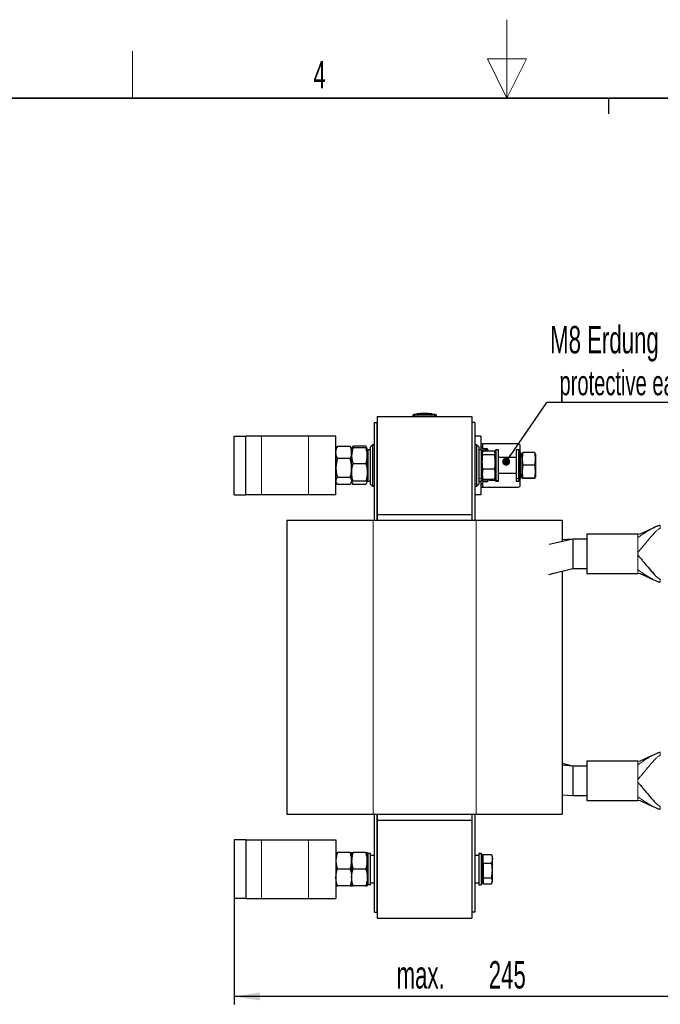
# Paper-space layout 'Blatt2' of a CAD drawing. Header units: millimetres. Extents: x 5 to 418, y 2 to 292.
# Tile 41 of 43: x 155 to 237, y 167 to 292. Entities that reach past the tile are written whole.
import ezdxf

# ---------------------------------------------------------------- set-up
doc = ezdxf.new("R2010")
doc.units = ezdxf.units.MM
doc.layers.add('SLD-0', color=7, linetype='Continuous')
doc.styles.add('SLDTEXTSTYLE0', font='TXT', dxfattribs={"width": 0.605})
doc.dimstyles.new('SLDDIMSTYLE0', dxfattribs={"dimtxt": 3.5, "dimasz": 3.302, "dimexe": 0, "dimexo": 0.0625, "dimgap": 0.875, "dimtad": 1, "dimlfac": 4, "dimrnd": 1e-09, "dimzin": 12, "dimdsep": 46, "dimtxsty": 'SLDTEXTSTYLE0', "dimsah": 1, "dimcen": 0.09, "dimadec": 0, "dimazin": 3, "dimtfac": 1, "dimtofl": 0, "dimtmove": 0, "dimatfit": 3, "dimfxl": 1, "dimfrac": 2, "dimtolj": 1, "dimtzin": 12, "dimarcsym": 0})
doc.dimstyles.new('SLDDIMSTYLE3', dxfattribs={"dimtxt": 0.18, "dimasz": 1.016, "dimexe": 0, "dimexo": 0.0625, "dimgap": 0, "dimtad": 0, "dimtih": 1, "dimtoh": 1, "dimdec": 0, "dimrnd": 1e-09, "dimzin": 0, "dimdsep": 46, "dimtxsty": 'Standard', "dimblk1": 'DOT', "dimblk2": 'DOT', "dimsah": 1, "dimcen": 0.09, "dimadec": 0, "dimazin": 0, "dimtfac": 1.016, "dimtdec": 0, "dimtofl": 0, "dimtmove": 0, "dimatfit": 3, "dimldrblk": 'DOT', "dimfxl": 1, "dimfrac": 2, "dimtolj": 1, "dimtzin": 0, "dimarcsym": 0})

# ---------------------------------------------------------------- blocks, each defined once
blk = doc.blocks.new('_D_9')
at = {"layer": 'SLD-0', "color": 7}
for p, q in [((243.44, 195.39), (243.44, 166.87)), ((182.19, 180.37), (182.19, 166.87)), ((243.44, 167.87), (182.19, 167.87))]:
    blk.add_line(p, q, dxfattribs=at)
for points in [[(182.19, 167.87), (185.49, 167.37), (185.49, 168.38)], [(243.44, 167.87), (240.13, 168.38), (240.13, 167.37)]]:
    blk.add_solid(points, dxfattribs=at)
at = {"layer": 'SLD-0', "color": 7, "char_height": 3.5, "attachment_point": 1, "style": 'SLDTEXTSTYLE0'}
for s, insert in [('245', (214.68, 172.39)), ('max.', (202.92, 172.39))]:
    blk.add_mtext(s, dxfattribs=dict(at, insert=insert))
blk = doc.blocks.new('SW_NOTE_0_4')
at = {"layer": 'SLD-0', "color": 0}
blk.add_line((30.22, 0), (0, 0), dxfattribs=at)
at = {"layer": 'SLD-0', "color": 0, "attachment_point": 1, "style": 'SLDTEXTSTYLE0'}
for s, insert, char_height in [('M8 Erdung', (0.44, 9.76), 3.5), ('protective earth', (1.63, 4.09), 3.175)]:
    blk.add_mtext(s, dxfattribs=dict(at, insert=insert, char_height=char_height))
blk = doc.blocks.new('_Dot')
at = {"color": 0, "linetype": 'ByBlock', "lineweight": -2}
blk.add_line((-0.5, 0), (-1, 0), dxfattribs=at)
at = {"color": 0, "linetype": 'ByBlock', "const_width": 0.5}
blk.add_lwpolyline([(-0.25, 0, 1), (0.25, 0, 1)], format="xyb", close=True, dxfattribs=at)

psp = doc.layouts.new('Blatt2')

# ---------------------------------------------------------------- linework, layer by layer
at = {"color": 7, "linetype": 'Continuous', "lineweight": 25}
for p, q in [((200.4602, 241.8742), (200.4602, 229.3742)), ((200.4602, 241.8742), (212.5352, 241.8742)), ((204.9977, 241.8742), (204.9977, 241.9522)), ((205.5292, 242.1736), (205.1333, 242.1427)), ((205.7458, 242.2095), (205.5161, 242.1955)), ((206.0612, 242.1843), (205.528, 242.1624)), ((205.528, 242.1784), (206.0612, 242.1843)), ((205.528, 242.1784), (205.528, 242.1734)), ((205.528, 242.1453), (205.528, 242.1403)), ((206.2679, 242.2492), (205.9796, 242.2357)), ((205.9796, 242.2357), (205.9796, 242.2361)), ((206.2679, 242.2492), (206.2679, 242.2492)), ((206.6615, 242.2509), (206.6615, 242.2509)), ((206.9803, 242.2379), (206.6615, 242.2509)), ((206.9803, 242.2384), (206.9803, 242.2379)), ((207.4431, 242.1995), (207.1347, 242.217)), ((207.8622, 242.1427), (207.43, 242.1764)), ((207.4313, 242.1808), (207.4313, 242.1758)), ((207.4313, 242.1463), (207.4313, 242.1413)), ((207.9977, 241.8742), (207.9977, 241.9522)), ((212.5352, 241.8742), (212.5352, 229.3742)), ((200.0852, 241.1242), (200.4602, 241.1242)), ((200.0852, 228.6367), (200.0852, 241.1242)), ((200.4602, 228.6367), (200.4602, 241.1242)), ((212.9102, 241.1242), (212.5352, 241.1242)), ((212.5352, 241.1242), (212.5352, 228.6367)), ((212.9102, 241.1242), (212.9102, 228.6367)), ((182.1852, 239.3742), (183.6852, 239.3742)), ((182.1852, 231.8742), (182.1852, 239.3742)), ((183.6852, 231.8742), (183.6852, 239.3742)), ((185.6852, 239.3742), (183.6852, 239.3742)), ((191.6852, 239.3742), (185.6852, 239.3742)), ((195.1852, 239.3742), (191.6852, 239.3742)), ((195.1852, 231.8742), (195.1852, 239.3742)), ((213.6602, 239.3742), (212.9102, 239.3742)), ((213.6602, 239.3742), (213.6602, 237.6242)), ((195.2724, 237.9001), (195.1852, 237.7492)), ((195.2888, 237.9285), (195.2724, 237.9001)), ((195.375, 238.0461), (195.2785, 237.8967)), ((196.9954, 238.0578), (195.375, 238.0578)), ((196.9954, 238.0461), (195.375, 238.0461)), ((197.0983, 237.8998), (197.0818, 237.9284)), ((197.1852, 237.7492), (197.0983, 237.8998)), ((197.1889, 237.7805), (197.1852, 237.7742)), ((197.1852, 236.8498), (197.1852, 237.7711)), ((197.3344, 238.0325), (197.1889, 237.7805)), ((198.9954, 238.099), (197.375, 238.099)), ((198.9954, 237.8621), (197.375, 237.8621)), ((199.1852, 237.7742), (199.0375, 238.0301)), ((199.1852, 236.8498), (199.1852, 237.7711)), ((199.2852, 237.6242), (199.1852, 237.5242)), ((199.5852, 237.6242), (199.2852, 237.6242)), ((199.2852, 237.6186), (199.2852, 237.6242)), ((199.2852, 233.6242), (199.2852, 237.6186)), ((199.8352, 238.2492), (199.5852, 237.9992)), ((199.5852, 233.2492), (199.5852, 237.9992)), ((200.0852, 238.2492), (199.8352, 238.2492)), ((199.8352, 238.2492), (199.8352, 232.9992)), ((213.1602, 238.2492), (212.9102, 238.2492)), ((213.4102, 237.9992), (213.1602, 238.2492)), ((213.1602, 236.7963), (213.1602, 238.2492)), ((213.4102, 237.9992), (213.4102, 236.6847)), ((213.7102, 237.6242), (213.4102, 237.6242)), ((213.6602, 238.3742), (213.9039, 238.3742)), ((213.8102, 237.5242), (213.7102, 237.6242)), ((213.7102, 237.6242), (213.7102, 233.9483)), ((213.8102, 237.5242), (213.8102, 234.0321)), ((213.9039, 237.7891), (213.9039, 238.3742)), ((218.4477, 238.3742), (213.9039, 238.3742)), ((214.1693, 237.7304), (213.9102, 237.7304)), ((213.9102, 237.7304), (213.9102, 237.3832)), ((215.396, 237.4333), (213.9245, 237.4333)), ((214.4602, 237.6242), (214.1602, 237.6242)), ((214.1602, 237.6242), (214.1602, 237.4333)), ((214.1693, 237.7304), (214.1693, 237.6242)), ((214.5102, 237.7304), (214.1693, 237.7304)), ((214.5602, 237.5242), (214.4602, 237.6242)), ((214.4602, 237.6242), (214.4602, 237.4333)), ((214.5102, 237.7304), (214.5102, 237.5742)), ((214.5602, 237.5242), (214.5602, 237.4333)), ((214.7102, 237.5006), (215.5102, 237.5006)), ((214.7102, 237.4333), (214.7102, 237.5006)), ((215.6102, 237.6242), (215.5102, 237.5242)), ((215.5102, 233.7887), (215.5102, 237.5242)), ((215.9102, 237.6242), (215.6102, 237.6242)), ((215.6102, 233.6921), (215.6102, 237.6242)), ((215.9102, 233.6921), (215.9102, 237.6242)), ((218.4852, 237.6242), (218.1852, 237.6242)), ((218.1852, 237.6242), (218.1852, 233.9688)), ((218.5852, 237.5242), (218.4852, 237.6242)), ((218.4852, 237.6242), (218.4852, 233.9688)), ((218.5852, 237.5242), (218.5852, 234.0516)), ((218.6977, 237.2492), (218.6977, 238.1242)), ((196.9954, 236.4939), (195.375, 236.4939)), ((197.1852, 235.6367), (197.1852, 236.8498)), ((199.1852, 236.8498), (199.1852, 234.7311)), ((213.1602, 232.9992), (213.1602, 236.7963)), ((213.4102, 236.6847), (213.4102, 233.2492)), ((213.9077, 237.3742), (213.8102, 237.3742)), ((213.8727, 237.3074), (213.8102, 237.0742)), ((215.396, 236.9601), (213.9245, 236.9601)), ((215.5102, 237.0742), (215.4478, 237.3074)), ((218.1852, 236.6242), (215.9102, 236.6242)), ((218.7852, 237.2492), (218.5852, 237.2492)), ((218.9352, 236.6742), (218.7852, 237.2492)), ((218.7852, 234.0582), (218.7852, 237.2492)), ((218.9827, 237.2514), (218.9352, 237.0742)), ((218.9352, 237.0739), (218.9352, 234.1745)), ((218.9821, 237.2489), (219.0495, 237.2675)), ((220.521, 237.2675), (219.0495, 237.2675)), ((220.5862, 237.2495), (220.521, 237.2675)), ((220.6352, 237.0742), (220.5881, 237.25)), ((220.6352, 237.0739), (220.6352, 234.3831)), ((197.1852, 235.6367), (197.1852, 235.2829)), ((197.1852, 235.2829), (197.1852, 233.6371)), ((198.9954, 235.8376), (197.375, 235.8376)), ((213.9245, 235.151), (213.8571, 234.483)), ((215.396, 235.151), (213.9245, 235.151)), ((220.521, 235.6614), (219.0495, 235.6614)), ((196.9954, 234.072), (195.375, 234.072)), ((199.1852, 234.7311), (199.1852, 233.5305)), ((199.1852, 233.7242), (199.2852, 233.6242)), ((213.7102, 233.9483), (213.7102, 233.6242)), ((213.7102, 233.6242), (213.8102, 233.7242)), ((213.8102, 234.1742), (213.8727, 233.941)), ((213.8102, 234.0321), (213.8102, 233.7242)), ((213.8102, 233.8742), (213.9077, 233.8742)), ((213.8571, 234.483), (213.9245, 233.8151)), ((213.8875, 233.9449), (213.9245, 233.8151)), ((213.9102, 233.8652), (213.9102, 233.5179)), ((215.396, 233.8151), (213.9245, 233.8151)), ((214.1602, 233.8151), (214.1602, 233.6242)), ((214.4602, 233.8151), (214.4602, 233.6242)), ((214.4602, 233.6242), (214.5602, 233.7242)), ((214.5102, 233.6742), (214.5102, 233.5179)), ((214.5602, 233.8151), (214.5602, 233.7242)), ((214.7102, 233.8151), (214.7102, 233.7478)), ((214.7102, 233.7478), (215.5102, 233.7478)), ((215.396, 233.8151), (215.433, 233.9449)), ((215.4478, 233.941), (215.5102, 234.1742)), ((215.5102, 233.7242), (215.5102, 233.7887)), ((215.5102, 233.7242), (215.6102, 233.6242)), ((215.6102, 233.6242), (215.6102, 233.6921)), ((215.9102, 234.6242), (218.1852, 234.6242)), ((215.9102, 233.6242), (215.9102, 233.6921)), ((218.1852, 233.9688), (218.1852, 233.6242)), ((218.4852, 233.9688), (218.4852, 233.6242)), ((218.4852, 233.6242), (218.5852, 233.7242)), ((218.5852, 234.0516), (218.5852, 233.7242)), ((218.5852, 233.9992), (218.7852, 233.9992)), ((218.6977, 233.1242), (218.6977, 233.9992)), ((218.7852, 233.9992), (218.9352, 234.5742)), ((218.7852, 233.9992), (218.7852, 234.0582)), ((218.9352, 234.1742), (218.9824, 233.9983)), ((218.9821, 233.9995), (219.0495, 234.0181)), ((219.0495, 233.9809), (218.9821, 233.9995)), ((220.521, 234.0181), (219.0495, 234.0181)), ((220.521, 233.9809), (219.0495, 233.9809)), ((220.5881, 233.9983), (220.6352, 234.1742)), ((220.6352, 234.3831), (220.6352, 234.1742)), ((195.1852, 233.4992), (195.2724, 233.3482)), ((196.9954, 233.2023), (195.375, 233.2023)), ((196.9954, 233.1906), (195.375, 233.1906)), ((197.0983, 233.3486), (197.1852, 233.4992)), ((197.1852, 233.6371), (197.1852, 233.4992)), ((197.1852, 233.5242), (197.1889, 233.5179)), ((197.1889, 233.5179), (197.3337, 233.2671)), ((197.375, 233.1994), (197.3371, 233.269)), ((198.9954, 233.6246), (197.375, 233.6246)), ((198.9954, 233.1994), (197.375, 233.1994)), ((199.036, 233.2691), (198.9954, 233.1994)), ((199.1816, 233.5179), (199.1852, 233.5242)), ((199.1821, 233.5187), (199.1852, 233.5305)), ((199.2852, 233.6242), (199.5852, 233.6242)), ((199.5852, 233.2492), (199.8352, 232.9992)), ((199.8352, 232.9992), (200.0852, 232.9992)), ((212.9102, 232.9992), (213.1602, 232.9992)), ((213.1602, 232.9992), (213.4102, 233.2492)), ((213.4102, 233.6242), (213.7102, 233.6242)), ((213.6602, 233.6242), (213.6602, 231.8742)), ((213.6602, 232.8742), (213.9039, 232.8742)), ((213.9039, 232.8742), (213.9039, 233.4592)), ((213.9039, 232.8742), (218.4477, 232.8742)), ((214.1693, 233.5179), (213.9102, 233.5179)), ((214.1602, 233.6242), (214.4602, 233.6242)), ((214.1693, 233.6242), (214.1693, 233.5179)), ((214.5102, 233.5179), (214.1693, 233.5179)), ((215.6102, 233.6242), (215.9102, 233.6242)), ((218.1852, 233.6242), (218.4852, 233.6242)), ((182.1852, 231.8742), (183.6852, 231.8742)), ((185.6852, 231.8742), (183.6852, 231.8742)), ((191.6852, 231.8742), (185.6852, 231.8742)), ((195.1852, 231.8742), (191.6852, 231.8742)), ((213.6602, 231.8742), (212.9102, 231.8742)), ((200.4602, 229.3742), (212.5352, 229.3742)), ((200.4602, 229.3742), (200.4602, 228.6367)), ((212.5352, 229.3742), (212.5352, 228.6367)), ((188.9352, 228.6367), (188.9352, 191.1367)), ((188.9352, 228.6367), (199.9352, 228.6367)), ((199.9352, 228.6367), (213.0602, 228.6367)), ((213.0602, 228.6367), (224.0602, 228.6367)), ((224.0602, 228.6367), (224.0602, 225.9312)), ((225.3977, 226.2346), (224.0602, 226.1556)), ((227.1852, 226.2346), (225.3977, 226.2346)), ((225.3977, 226.2346), (225.3977, 222.4846)), ((233.6898, 226.8596), (227.1852, 226.8596)), ((227.1852, 226.8596), (227.1852, 221.8596)), ((233.6852, 226.8596), (234.0217, 226.9127)), ((225.3977, 222.4846), (227.1852, 222.4846)), ((224.0602, 222.1441), (224.0602, 191.1367)), ((227.1852, 221.8596), (233.6898, 221.8596)), ((234.0221, 221.8045), (233.6852, 221.8596)), ((225.3977, 197.2638), (224.0602, 197.6043)), ((225.3977, 197.2638), (224.0602, 197.3776)), ((227.1852, 197.2638), (225.3977, 197.2638)), ((225.3977, 197.2638), (225.3977, 195.3888)), ((233.6898, 197.8888), (227.1852, 197.8888)), ((227.1852, 197.8888), (227.1852, 192.8888)), ((233.6852, 197.8888), (234.0217, 197.9419)), ((225.3977, 195.3888), (225.3977, 193.5138)), ((224.0602, 193.5928), (225.3977, 193.5138)), ((225.3977, 193.5138), (227.1852, 193.5138)), ((227.1852, 192.8888), (233.6898, 192.8888)), ((234.0221, 192.8337), (233.6852, 192.8888)), ((188.9352, 191.1367), (199.9352, 191.1367)), ((195.0852, 191.1242), (195.0852, 191.1367)), ((195.0852, 191.1242), (195.4741, 191.1242)), ((195.4741, 191.1242), (199.6071, 191.1242)), ((199.6071, 191.1367), (199.6071, 191.1242)), ((199.6071, 191.1242), (200.0453, 191.1242)), ((199.9352, 191.1367), (213.0602, 191.1367)), ((200.0453, 191.1242), (200.0453, 191.1367)), ((200.0852, 191.1242), (200.0453, 191.1242)), ((200.0852, 178.6242), (200.0852, 191.1367)), ((200.4602, 178.6242), (200.4602, 191.1367)), ((200.4602, 191.1367), (200.4602, 191.1242)), ((200.4602, 191.1242), (212.5352, 191.1242)), ((200.4602, 191.1242), (200.4602, 190.3742)), ((212.5352, 191.1367), (212.5352, 178.6242)), ((212.5352, 191.1367), (212.5352, 191.1242)), ((212.5352, 191.1242), (212.5352, 190.3742)), ((212.9102, 191.1367), (212.9102, 178.6242)), ((212.9102, 191.1242), (212.9502, 191.1242)), ((212.9502, 191.1367), (212.9502, 191.1242)), ((212.9502, 191.1242), (213.3884, 191.1242)), ((213.0602, 191.1367), (224.0602, 191.1367)), ((213.3884, 191.1242), (213.3884, 191.1367)), ((213.3884, 191.1242), (217.5214, 191.1242)), ((217.5214, 191.1242), (217.9102, 191.1242)), ((217.9102, 191.1242), (217.9102, 191.1367)), ((200.4602, 190.3742), (212.5352, 190.3742)), ((200.4602, 190.3742), (200.4602, 177.8742)), ((212.5352, 190.3742), (212.5352, 177.8742)), ((182.1852, 187.8742), (182.1852, 180.3742)), ((183.6852, 187.8742), (182.1852, 187.8742)), ((183.6852, 187.8742), (183.6852, 180.3742)), ((183.6852, 187.8742), (185.6852, 187.8742)), ((185.6852, 187.8742), (191.6852, 187.8742)), ((191.6852, 187.8742), (195.1852, 187.8742)), ((195.1852, 187.8742), (195.1852, 180.3742)), ((196.9954, 186.2492), (195.375, 186.2492)), ((197.1852, 186.2492), (197.1852, 185.1867)), ((198.9954, 186.2492), (197.375, 186.2492)), ((199.1852, 186.2492), (199.1852, 185.1867)), ((199.1852, 186.0242), (199.2852, 186.1242)), ((199.2852, 182.1242), (199.2852, 186.1242)), ((199.5852, 186.1242), (199.2852, 186.1242)), ((199.5852, 182.1242), (199.5852, 186.1242)), ((213.7102, 186.1242), (213.4102, 186.1242)), ((213.4102, 186.1242), (213.4102, 186.0931)), ((213.4102, 186.0931), (213.4102, 182.1242)), ((213.8102, 186.0242), (213.7102, 186.1242)), ((213.7102, 186.1242), (213.7102, 186.0931)), ((213.7102, 186.0931), (213.7102, 182.1242)), ((213.8102, 186.0242), (213.8102, 185.9947)), ((213.8102, 185.9947), (213.8102, 182.2242)), ((213.9602, 185.9896), (215.0437, 185.9896)), ((213.9602, 184.8814), (213.9602, 185.9896)), ((215.0437, 185.9896), (215.1352, 185.4355)), ((215.0437, 185.9896), (215.0756, 185.9002)), ((197.1852, 185.1867), (197.1852, 183.0617)), ((199.1852, 185.1867), (199.1852, 183.0617)), ((200.0852, 185.8742), (199.5852, 185.8742)), ((213.4102, 185.8742), (212.9102, 185.8742)), ((213.9602, 185.6645), (213.8102, 185.5779)), ((213.9602, 184.8814), (215.0437, 184.8814)), ((213.9602, 184.8814), (213.9602, 183.016)), ((215.1352, 185.4355), (215.0437, 184.8814)), ((215.1352, 185.7492), (215.0797, 185.9017)), ((215.1352, 185.4355), (215.1352, 185.7492)), ((215.1352, 183.9487), (215.1352, 185.4355)), ((196.9954, 184.1242), (195.375, 184.1242)), ((198.9954, 184.1242), (197.375, 184.1242)), ((215.1352, 182.6374), (215.1352, 183.9487)), ((197.1852, 183.0617), (197.1852, 181.9992)), ((199.1852, 183.0617), (199.1852, 181.9992)), ((199.1852, 182.2242), (199.2852, 182.1242)), ((199.5852, 182.3742), (200.0852, 182.3742)), ((212.9102, 182.3742), (213.4102, 182.3742)), ((213.7102, 182.1242), (213.8102, 182.2242)), ((213.8102, 182.6704), (213.9602, 182.5838)), ((213.9602, 183.016), (215.0437, 183.016)), ((213.9602, 183.016), (213.9602, 182.2588)), ((213.9602, 182.2588), (215.0437, 182.2588)), ((215.1352, 182.6374), (215.0437, 183.016)), ((215.0797, 182.3467), (215.1352, 182.4992)), ((215.1352, 182.4992), (215.1352, 182.6374)), ((196.9954, 181.9992), (195.375, 181.9992)), ((198.9954, 181.9992), (197.375, 181.9992)), ((199.5852, 182.1242), (199.2852, 182.1242)), ((213.4102, 182.1242), (213.7102, 182.1242)), ((183.6852, 180.3742), (182.1852, 180.3742)), ((183.6852, 180.3742), (185.6852, 180.3742)), ((185.6852, 180.3742), (191.6852, 180.3742)), ((191.6852, 180.3742), (195.1852, 180.3742)), ((200.0852, 178.6242), (200.4602, 178.6242)), ((212.9102, 178.6242), (212.5352, 178.6242)), ((200.4602, 177.8742), (212.5352, 177.8742))]:
    psp.add_line(p, q, dxfattribs=at)
at = {"color": 7, "linetype": 'Continuous', "lineweight": 18}
for p, q in [((205.2457, 242.1271), (205.2477, 241.9522)), ((205.2477, 241.8742), (205.2477, 241.9522)), ((207.7498, 242.1271), (207.7477, 241.9522)), ((207.7477, 241.8742), (207.7477, 241.9522)), ((185.6852, 231.8742), (185.6852, 239.3742)), ((191.6852, 231.8742), (191.6852, 239.3742)), ((199.1852, 237.5189), (199.2852, 237.6186)), ((199.5852, 237.6186), (199.2852, 237.6186)), ((215.5102, 235.2585), (215.396, 235.151)), ((213.4102, 233.9483), (213.7102, 233.9483)), ((213.8102, 234.0321), (213.7102, 233.9483)), ((213.8102, 234.6059), (213.8571, 234.483)), ((215.5102, 233.7887), (215.6102, 233.6921)), ((215.9102, 233.6921), (215.6102, 233.6921)), ((218.1852, 233.9688), (218.4852, 233.9688)), ((218.5852, 234.0516), (218.4852, 233.9688)), ((218.7852, 234.0582), (218.5852, 234.0582)), ((218.9352, 234.6123), (218.7852, 234.0582)), ((218.9352, 234.1745), (218.9821, 233.9995)), ((220.6352, 234.3831), (220.521, 234.0181)), ((199.9352, 228.6367), (199.9352, 191.1367)), ((213.0602, 228.6367), (213.0602, 191.1367)), ((233.6852, 226.3821), (233.6852, 226.4652)), ((233.6852, 224.2026), (233.6852, 224.5166)), ((233.6852, 222.2539), (233.6852, 222.337)), ((233.6852, 197.4113), (233.6852, 197.4944)), ((233.6852, 195.2318), (233.6852, 195.5458)), ((233.6852, 193.2832), (233.6852, 193.3663)), ((195.4741, 191.1242), (195.4741, 191.1367)), ((217.5214, 191.1242), (217.5214, 191.1367)), ((185.6852, 187.8742), (185.6852, 180.3742)), ((191.6852, 187.8742), (191.6852, 180.3742)), ((213.4102, 186.0931), (213.7102, 186.0931)), ((213.8102, 185.9947), (213.7102, 186.0931))]:
    psp.add_line(p, q, dxfattribs=at)
at = {"color": 7, "linetype": 'Continuous', "lineweight": 25, "flags": 128}
for points in [[(225.3977, 226.2346), (223.1518, 225.7252), (222.368, 225.5474)], [(222.3506, 221.7088), (223.156, 221.9138), (225.3977, 222.4846)]]:
    psp.add_lwpolyline(points, dxfattribs=at)
at = {"color": 7, "linetype": 'Continuous', "lineweight": 25}
for centre, radius, start, end in [((205.1727, 241.9715), 0.175, 97.642536, 180), ((207.8227, 241.9715), 0.175, 360, 82.372785), ((213.5352, 237.7206), 0.375, 1.497506, 10.525807), ((218.4477, 238.1242), 0.25, 0, 90), ((213.5352, 233.5277), 0.375, 349.474193, 358.502494), ((218.4477, 233.1242), 0.25, 270, 360)]:
    psp.add_arc(centre, radius, start, end, dxfattribs=at)
at = {"color": 7, "linetype": 'Continuous', "lineweight": 18}
for centre, start, end in [((205.1727, 241.9522), 90.989679, 179.997938), ((207.8228, 241.9522), 0.002064, 89.009565)]:
    psp.add_arc(centre, 0.175, start, end, dxfattribs=at)
for points, knots in [([(205.2477, 241.9522), (205.2196, 241.9521), (205.1634, 241.9519), (205.0885, 241.9518), (205.032, 241.9518), (205.002, 241.952), (204.999, 241.9521), (204.9977, 241.9522)], [0, 0, 0, 0, 0.21467278, 0.42935247, 0.64402667, 0.85869575, 1, 1, 1, 1]), ([(205.1494, 242.1449), (205.1494, 242.1449), (205.1476, 242.1464), (205.154, 242.142), (205.1645, 242.1321), (205.1697, 242.1271)], [0, 0, 0, 0, 0.00007307, 0.50001726, 1, 1, 1, 1]), ([(205.1697, 242.1271), (205.1701, 242.1271), (205.1712, 242.1269), (205.1805, 242.1268), (205.1977, 242.1268), (205.2203, 242.1269), (205.2372, 242.127), (205.2457, 242.1271)], [0, 0, 0, 0, 0.14056698, 0.35532785, 0.57084385, 0.7860438, 1, 1, 1, 1]), ([(205.2457, 242.1271), (205.3878, 242.1286), (205.672, 242.1317), (206.0983, 242.1342), (206.5247, 242.1349), (207.0752, 242.1338), (207.4836, 242.1298), (207.7498, 242.1271)], [0, 0, 0, 0, 0.17024728, 0.34049885, 0.51077094, 0.68104984, 1, 1, 1, 1]), ([(207.7477, 241.9522), (207.4819, 241.9548), (206.9324, 241.9604), (206.099, 241.9606), (205.5315, 241.955), (205.2477, 241.9522)], [0, 0, 0, 0, 0.31897789, 0.65947635, 1, 1, 1, 1]), ([(207.9977, 241.9522), (207.9976, 241.9522), (207.9972, 241.9521), (207.9945, 241.9521), (207.9902, 241.952), (207.9846, 241.952), (207.9773, 241.9519), (207.9682, 241.9519), (207.9561, 241.9519), (207.9436, 241.9518), (207.9269, 241.9518), (207.9062, 241.9518), (207.8833, 241.9519), (207.8588, 241.9519), (207.833, 241.9519), (207.8078, 241.952), (207.7846, 241.9521), (207.7662, 241.9521), (207.7524, 241.9522), (207.7477, 241.9522)], [0, 0, 0, 0, 0.05287331, 0.10624084, 0.1602565, 0.21478561, 0.25112466, 0.31769624, 0.37503991, 0.42957096, 0.47927843, 0.56966113, 0.64429066, 0.69399705, 0.78437773, 0.85900554, 0.89407221, 0.96455469, 1, 1, 1, 1]), ([(207.7498, 242.1271), (207.7554, 242.1271), (207.7694, 242.1269), (207.7906, 242.1268), (207.8098, 242.1268), (207.823, 242.1269), (207.8248, 242.1271), (207.8258, 242.1271)], [0, 0, 0, 0, 0.1406569, 0.35550383, 0.57103286, 0.78617163, 1, 1, 1, 1]), ([(207.8258, 242.1271), (207.8314, 242.1324), (207.8428, 242.1429), (207.845, 242.1442), (207.8461, 242.1449)], [0, 0, 0, 0, 0.5000514, 1, 1, 1, 1]), ([(236.5602, 227.9846), (236.5476, 227.9841), (236.5194, 227.9829), (236.4652, 227.9737), (236.364, 227.9486), (236.1487, 227.8716), (235.8425, 227.7314), (235.4549, 227.5299), (235.0212, 227.284), (234.5614, 227.0007), (234.1153, 226.7089), (233.8178, 226.4829), (233.6852, 226.3821)], [0, 0, 0, 0, 0.00760429, 0.01705562, 0.0362353, 0.08381523, 0.20589751, 0.34458376, 0.49907749, 0.68708368, 0.86055779, 1, 1, 1, 1]), ([(236.5602, 227.5929), (236.5515, 227.5924), (236.5322, 227.5913), (236.4966, 227.5823), (236.4333, 227.5572), (236.2775, 227.4612), (236.0462, 227.2554), (235.7244, 226.9254), (235.3411, 226.4932), (234.914, 225.9883), (234.4815, 225.4664), (234.0814, 224.982), (233.808, 224.6608), (233.6852, 224.5166)], [0, 0, 0, 0, 0.00423736, 0.0094041, 0.01999415, 0.04706014, 0.14429547, 0.27957481, 0.43718164, 0.62085498, 0.79203326, 0.9065799, 1, 1, 1, 1]), ([(236.5602, 220.7346), (236.5476, 220.7351), (236.5194, 220.7363), (236.4652, 220.7455), (236.364, 220.7706), (236.1487, 220.8476), (235.8425, 220.9878), (235.4549, 221.1892), (235.0212, 221.4352), (234.5614, 221.7184), (234.1153, 222.0103), (233.8178, 222.2363), (233.6852, 222.337)], [0, 0, 0, 0, 0.00760429, 0.01705562, 0.0362353, 0.08381523, 0.20589751, 0.34458376, 0.49907749, 0.68708368, 0.86055779, 1, 1, 1, 1]), ([(236.5602, 199.0138), (236.5476, 199.0133), (236.5194, 199.0121), (236.4652, 199.0029), (236.364, 198.9778), (236.1487, 198.9008), (235.8425, 198.7606), (235.4549, 198.5591), (235.0212, 198.3132), (234.5614, 198.03), (234.1153, 197.7381), (233.8178, 197.5121), (233.6852, 197.4113)], [0, 0, 0, 0, 0.00760429, 0.01705562, 0.0362353, 0.08381523, 0.20589751, 0.34458376, 0.49907749, 0.68708368, 0.86055779, 1, 1, 1, 1]), ([(236.5602, 198.6221), (236.5515, 198.6216), (236.5322, 198.6205), (236.4966, 198.6115), (236.4333, 198.5864), (236.2775, 198.4905), (236.0462, 198.2846), (235.7244, 197.9546), (235.3411, 197.5224), (234.914, 197.0176), (234.4815, 196.4956), (234.0814, 196.0112), (233.808, 195.69), (233.6852, 195.5458)], [0, 0, 0, 0, 0.00423736, 0.0094041, 0.01999415, 0.04706014, 0.14429547, 0.27957481, 0.43718164, 0.62085498, 0.79203326, 0.9065799, 1, 1, 1, 1]), ([(236.5602, 191.7638), (236.5476, 191.7643), (236.5194, 191.7655), (236.4652, 191.7747), (236.364, 191.7998), (236.1487, 191.8768), (235.8425, 192.017), (235.4549, 192.2185), (235.0212, 192.4644), (234.5614, 192.7477), (234.1153, 193.0395), (233.8178, 193.2655), (233.6852, 193.3663)], [0, 0, 0, 0, 0.00760429, 0.01705562, 0.0362353, 0.08381523, 0.20589751, 0.34458376, 0.49907749, 0.68708368, 0.86055779, 1, 1, 1, 1])]:
    psp.add_open_spline(points, degree=3, knots=knots, dxfattribs=at)
at = {"color": 7, "linetype": 'Continuous', "lineweight": 25}
for points, knots in [([(205.528, 242.1453), (205.7883, 242.1509), (206.2356, 242.1604), (206.8702, 242.1585), (207.2442, 242.1503), (207.4313, 242.1463)], [0, 0, 0, 0, 0.410321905, 0.705122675, 1, 1, 1, 1]), ([(207.4313, 242.1413), (207.1712, 242.1466), (206.7239, 242.1557), (206.0893, 242.153), (205.7151, 242.1446), (205.528, 242.1403)], [0, 0, 0, 0, 0.4100689, 0.70499675, 1, 1, 1, 1]), ([(207.34, 242.2024), (207.2102, 242.2127), (206.9504, 242.2334), (206.6088, 242.243), (206.3164, 242.2411), (206.0733, 242.2325), (205.8302, 242.2178), (205.6684, 242.2033), (205.5875, 242.1961)], [0, 0, 0, 0, 0.222533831, 0.445427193, 0.583823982, 0.722329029, 0.86112491, 1, 1, 1, 1]), ([(205.6782, 242.1989), (205.7128, 242.202), (205.8121, 242.2109), (205.9767, 242.2219), (206.1718, 242.2314), (206.3831, 242.2371), (206.6104, 242.2371), (206.8237, 242.232), (206.9559, 242.2242), (207.0071, 242.2212)], [0, 0, 0, 0, 0.07821639, 0.22494352, 0.37183737, 0.51879957, 0.7014731, 0.88429152, 1, 1, 1, 1]), ([(206.6611, 242.2438), (206.6006, 242.2488), (206.4697, 242.2598), (206.3388, 242.2477), (206.2684, 242.2412)], [0, 0, 0, 0, 0.46209727, 1, 1, 1, 1]), ([(206.4366, 242.1901), (206.5194, 242.1927), (206.685, 242.198), (206.9337, 242.1991), (207.1826, 242.1945), (207.3484, 242.1854), (207.4313, 242.1808)], [0, 0, 0, 0, 0.24974551, 0.49957062, 0.74971507, 1, 1, 1, 1]), ([(207.4313, 242.1643), (207.2657, 242.1722), (206.9343, 242.1879), (206.6025, 242.1894), (206.4366, 242.1901)], [0, 0, 0, 0, 0.4998112, 1, 1, 1, 1]), ([(207.4313, 242.1758), (207.3486, 242.1803), (207.1831, 242.1892), (206.9116, 242.1954), (206.7229, 242.1907), (206.6171, 242.188)], [0, 0, 0, 0, 0.30504124, 0.61025601, 1, 1, 1, 1]), ([(195.1852, 237.27), (195.1876, 237.3347), (195.1972, 237.5974), (195.2986, 237.8533), (195.375, 238.0461)], [0, 0, 0, 0, 0.24657943, 1, 1, 1, 1]), ([(196.9954, 238.0461), (197.0719, 237.8533), (197.1733, 237.5974), (197.1829, 237.3347), (197.1852, 237.27)], [0, 0, 0, 0, 0.75342057, 1, 1, 1, 1]), ([(197.0931, 237.8968), (197.086, 237.9132), (197.0639, 237.9637), (197.023, 238.0129), (196.9954, 238.0461)], [0, 0, 0, 0, 0.323776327, 1, 1, 1, 1]), ([(197.375, 237.8621), (197.3355, 237.7392), (197.2694, 237.5335), (197.2009, 237.1951), (197.1911, 236.9797), (197.1852, 236.8498)], [0, 0, 0, 0, 0.37126399, 0.62108908, 1, 1, 1, 1]), ([(197.375, 237.8621), (197.3621, 237.8586), (197.3363, 237.8516), (197.2942, 237.8385), (197.2512, 237.823), (197.2141, 237.8049), (197.1899, 237.7865), (197.1868, 237.7741), (197.1852, 237.7679)], [0, 0, 0, 0, 0.11463807, 0.22934405, 0.4205125, 0.61218263, 0.80570534, 1, 1, 1, 1]), ([(197.375, 238.099), (197.3208, 238.0094), (197.2539, 237.8989), (197.225, 237.7853), (197.2195, 237.7638)], [0, 0, 0, 0, 0.81026482, 1, 1, 1, 1]), ([(199.1377, 237.7975), (199.1348, 237.8126), (199.1236, 237.8714), (199.071, 237.9719), (199.0207, 238.0566), (198.9954, 238.099)], [0, 0, 0, 0, 0.1473281, 0.57295514, 1, 1, 1, 1]), ([(199.1852, 236.8498), (199.185, 236.8738), (199.1841, 236.9765), (199.1634, 237.2382), (199.098, 237.5532), (199.0212, 237.7845), (198.9954, 237.8621)], [0, 0, 0, 0, 0.070071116, 0.299886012, 0.764966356, 1, 1, 1, 1]), ([(199.1852, 237.7679), (199.1624, 237.7925), (199.1328, 237.8244), (199.0211, 237.8551), (198.9954, 237.8621)], [0, 0, 0, 0, 0.77029176, 1, 1, 1, 1]), ([(213.9039, 237.7891), (213.8978, 237.8126), (213.8691, 237.9218), (213.7803, 238.0139), (213.7034, 238.0525), (213.6602, 238.0742)], [0, 0, 0, 0, 0.1071494, 0.49899255, 1, 1, 1, 1]), ([(213.9245, 236.9601), (213.8908, 237.0389), (213.8235, 237.1967), (213.8908, 237.3544), (213.9245, 237.4333)], [0, 0, 0, 0, 0.499994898, 1, 1, 1, 1]), ([(215.396, 237.4333), (215.4297, 237.3544), (215.497, 237.1967), (215.4297, 237.0389), (215.396, 236.9601)], [0, 0, 0, 0, 0.4999949, 1, 1, 1, 1]), ([(195.375, 236.4939), (195.3621, 236.5228), (195.3363, 236.5808), (195.2942, 236.688), (195.2512, 236.8159), (195.2141, 236.9655), (195.1899, 237.1171), (195.1868, 237.2189), (195.1852, 237.27)], [0, 0, 0, 0, 0.11463807, 0.22934405, 0.4205125, 0.61218263, 0.80570534, 1, 1, 1, 1]), ([(195.375, 236.4939), (195.3355, 236.3468), (195.2694, 236.1008), (195.2009, 235.6959), (195.1911, 235.4382), (195.1852, 235.2829)], [0, 0, 0, 0, 0.37126399, 0.62108908, 1, 1, 1, 1]), ([(197.1852, 237.27), (197.1624, 237.0675), (197.1328, 236.8047), (197.0211, 236.5519), (196.9954, 236.4939)], [0, 0, 0, 0, 0.77029176, 1, 1, 1, 1]), ([(197.1852, 235.2829), (197.185, 235.3116), (197.1841, 235.4345), (197.1634, 235.7475), (197.098, 236.1244), (197.0212, 236.401), (196.9954, 236.4939)], [0, 0, 0, 0, 0.070071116, 0.299886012, 0.764966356, 1, 1, 1, 1]), ([(197.1852, 236.8498), (197.1855, 236.8258), (197.186, 236.7625), (197.1937, 236.6202), (197.2176, 236.4229), (197.267, 236.1873), (197.3223, 235.9923), (197.3618, 235.8763), (197.375, 235.8376)], [0, 0, 0, 0, 0.07005154, 0.18494293, 0.41566716, 0.6482535, 0.88246731, 1, 1, 1, 1]), ([(198.9954, 235.8376), (199.0093, 235.8783), (199.051, 236.0009), (199.1091, 236.2085), (199.1595, 236.462), (199.1825, 236.6768), (199.1846, 236.8064), (199.1852, 236.8498)], [0, 0, 0, 0, 0.12364839, 0.37164865, 0.62146455, 0.8733014, 1, 1, 1, 1]), ([(213.9245, 235.151), (213.8908, 235.4525), (213.8235, 236.0555), (213.8908, 236.6585), (213.9245, 236.9601)], [0, 0, 0, 0, 0.4999949, 1, 1, 1, 1]), ([(215.396, 236.9601), (215.4297, 236.6585), (215.497, 236.0555), (215.4297, 235.4525), (215.396, 235.151)], [0, 0, 0, 0, 0.499994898, 1, 1, 1, 1]), ([(219.0495, 235.6614), (219.0158, 235.9291), (218.9485, 236.4644), (219.0158, 236.9998), (219.0495, 237.2675)], [0, 0, 0, 0, 0.499994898, 1, 1, 1, 1]), ([(220.521, 237.2675), (220.5547, 236.9998), (220.622, 236.4644), (220.5547, 235.9291), (220.521, 235.6614)], [0, 0, 0, 0, 0.499994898, 1, 1, 1, 1]), ([(195.1852, 235.2829), (195.1855, 235.2542), (195.186, 235.1784), (195.1937, 235.0082), (195.2176, 234.7722), (195.267, 234.4904), (195.3223, 234.2571), (195.3618, 234.1183), (195.375, 234.072)], [0, 0, 0, 0, 0.07005154, 0.18494293, 0.41566716, 0.6482535, 0.88246731, 1, 1, 1, 1]), ([(196.9954, 234.072), (197.0093, 234.1207), (197.051, 234.2674), (197.1091, 234.5157), (197.1595, 234.819), (197.1825, 235.0759), (197.1846, 235.231), (197.1852, 235.2829)], [0, 0, 0, 0, 0.12364839, 0.37164865, 0.62146455, 0.8733014, 1, 1, 1, 1]), ([(197.1852, 234.7311), (197.1855, 234.7573), (197.1864, 234.8697), (197.2007, 235.0687), (197.2399, 235.3268), (197.2886, 235.5405), (197.3354, 235.7106), (197.3618, 235.7952), (197.375, 235.8376)], [0, 0, 0, 0, 0.0700523, 0.30020737, 0.53187958, 0.76529935, 0.88246602, 1, 1, 1, 1]), ([(198.9954, 235.8376), (199.0226, 235.7481), (199.077, 235.5688), (199.1371, 235.294), (199.1695, 235.0614), (199.1833, 234.8732), (199.1846, 234.7785), (199.1852, 234.7311)], [0, 0, 0, 0, 0.2475821, 0.49646125, 0.74725819, 0.87330361, 1, 1, 1, 1]), ([(215.396, 235.151), (215.4297, 234.9279), (215.497, 234.4826), (215.4296, 234.0374), (215.396, 233.8151)], [0, 0, 0, 0, 0.500872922, 1, 1, 1, 1]), ([(219.0495, 234.0181), (219.0158, 234.292), (218.9485, 234.8398), (219.0158, 235.3875), (219.0495, 235.6614)], [0, 0, 0, 0, 0.4999949, 1, 1, 1, 1]), ([(220.521, 235.6614), (220.5547, 235.3875), (220.622, 234.8398), (220.5547, 234.292), (220.521, 234.0181)], [0, 0, 0, 0, 0.4999949, 1, 1, 1, 1]), ([(195.1852, 233.6371), (195.1855, 233.6474), (195.1864, 233.6916), (195.2007, 233.7698), (195.2399, 233.8712), (195.2886, 233.9552), (195.3354, 234.0221), (195.3618, 234.0553), (195.375, 234.072)], [0, 0, 0, 0, 0.0700523, 0.30020737, 0.53187958, 0.76529935, 0.88246602, 1, 1, 1, 1]), ([(196.9954, 234.072), (197.0226, 234.0368), (197.077, 233.9663), (197.1371, 233.8584), (197.1695, 233.7669), (197.1833, 233.693), (197.1846, 233.6558), (197.1852, 233.6371)], [0, 0, 0, 0, 0.247582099, 0.496461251, 0.747258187, 0.873303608, 1, 1, 1, 1]), ([(197.375, 233.6246), (197.3235, 233.8043), (197.2457, 234.0753), (197.1933, 234.4474), (197.1879, 234.6363), (197.1852, 234.7311)], [0, 0, 0, 0, 0.49525132, 0.746818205, 1, 1, 1, 1]), ([(199.1852, 234.7311), (199.185, 234.7049), (199.1841, 234.5926), (199.1634, 234.3066), (199.098, 233.9623), (199.0212, 233.7095), (198.9954, 233.6246)], [0, 0, 0, 0, 0.07007112, 0.29988601, 0.76496636, 1, 1, 1, 1]), ([(199.1483, 233.7073), (199.1316, 233.5874), (199.1076, 233.4152), (199.0216, 233.2496), (198.9954, 233.1994)], [0, 0, 0, 0, 0.69656284, 1, 1, 1, 1]), ([(220.521, 233.9809), (220.5547, 233.9871), (220.622, 233.9995), (220.5546, 234.0119), (220.521, 234.0181)], [0, 0, 0, 0, 0.500872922, 1, 1, 1, 1]), ([(195.375, 233.2023), (195.3235, 233.2729), (195.2457, 233.3794), (195.1933, 233.5256), (195.1879, 233.5999), (195.1852, 233.6371)], [0, 0, 0, 0, 0.49525132, 0.7468182, 1, 1, 1, 1]), ([(197.1852, 233.6371), (197.185, 233.6268), (197.1841, 233.5827), (197.1634, 233.4703), (197.098, 233.335), (197.0212, 233.2357), (196.9954, 233.2023)], [0, 0, 0, 0, 0.07007112, 0.29988601, 0.76496636, 1, 1, 1, 1]), ([(197.375, 233.6246), (197.3494, 233.6176), (197.2377, 233.5869), (197.2081, 233.555), (197.1852, 233.5305)], [0, 0, 0, 0, 0.22970824, 1, 1, 1, 1]), ([(197.1852, 233.5305), (197.1853, 233.5265), (197.1854, 233.5224), (197.1889, 233.5182), (197.1891, 233.5179)], [0, 0, 0, 0, 0.93657608, 1, 1, 1, 1]), ([(197.375, 233.1994), (197.3621, 233.2245), (197.3363, 233.2747), (197.2945, 233.3676), (197.2605, 233.4502), (197.2447, 233.5081), (197.2406, 233.523)], [0, 0, 0, 0, 0.23557472, 0.471289, 0.8641293, 1, 1, 1, 1]), ([(199.1852, 233.5305), (199.1624, 233.555), (199.1328, 233.5869), (199.0211, 233.6176), (198.9954, 233.6246)], [0, 0, 0, 0, 0.77029176, 1, 1, 1, 1]), ([(213.9039, 233.4592), (213.8966, 233.4323), (213.8672, 233.3248), (213.7789, 233.2338), (213.7035, 233.1959), (213.6602, 233.1742)], [0, 0, 0, 0, 0.12497907, 0.49912801, 1, 1, 1, 1]), ([(236.5602, 227.9846), (236.542, 227.9835), (236.4871, 227.9802), (236.3972, 227.9576), (236.1982, 227.8958), (235.9121, 227.7739), (235.5408, 227.6007), (235.1684, 227.4175), (234.8227, 227.2473), (234.5172, 227.1041), (234.2621, 226.9926), (234.0918, 226.9328), (234.0209, 226.9079)], [0, 0, 0, 0, 0.01564201, 0.047128, 0.08820188, 0.23198063, 0.40019585, 0.56740149, 0.71698193, 0.8398958, 0.93334627, 1, 1, 1, 1]), ([(233.6852, 224.2026), (233.7885, 224.0815), (234.0149, 223.816), (234.3227, 223.4448), (234.6576, 223.0404), (235.0052, 222.6224), (235.3725, 222.1905), (235.7246, 221.794), (236.0457, 221.4633), (236.2834, 221.2546), (236.4399, 221.1569), (236.5081, 221.1339), (236.5343, 221.1276), (236.5521, 221.1267), (236.5602, 221.1263)], [0, 0, 0, 0, 0.07811529, 0.17123727, 0.27878477, 0.41833284, 0.56298673, 0.72054406, 0.85578092, 0.95298571, 0.98555839, 0.99132613, 0.99605849, 1, 1, 1, 1]), ([(234.0209, 221.8112), (234.0916, 221.7865), (234.3228, 221.7055), (234.6955, 221.5331), (235.2523, 221.2611), (235.7765, 221.0023), (236.2076, 220.8199), (236.4081, 220.7579), (236.5005, 220.738), (236.542, 220.7356), (236.5602, 220.7346)], [0, 0, 0, 0, 0.0667342, 0.21799874, 0.43269898, 0.76805762, 0.91180428, 0.96445316, 0.984357, 1, 1, 1, 1]), ([(236.5602, 199.0138), (236.542, 199.0127), (236.4871, 199.0094), (236.3972, 198.9868), (236.1982, 198.925), (235.9121, 198.8032), (235.5408, 198.63), (235.1684, 198.4467), (234.8227, 198.2765), (234.5172, 198.1334), (234.2621, 198.0218), (234.0918, 197.962), (234.0209, 197.9371)], [0, 0, 0, 0, 0.01564201, 0.047128, 0.08820188, 0.23198063, 0.40019585, 0.56740149, 0.71698193, 0.8398958, 0.93334627, 1, 1, 1, 1]), ([(233.6852, 195.2318), (233.7885, 195.1107), (234.0149, 194.8452), (234.3227, 194.474), (234.6576, 194.0696), (235.0052, 193.6517), (235.3725, 193.2197), (235.7246, 192.8232), (236.0457, 192.4925), (236.2834, 192.2838), (236.4399, 192.1861), (236.5081, 192.1631), (236.5343, 192.1568), (236.5521, 192.1559), (236.5602, 192.1555)], [0, 0, 0, 0, 0.07811529, 0.17123727, 0.27878477, 0.41833284, 0.56298673, 0.72054406, 0.85578092, 0.95298571, 0.98555839, 0.99132613, 0.99605849, 1, 1, 1, 1]), ([(234.0209, 192.8405), (234.0916, 192.8157), (234.3228, 192.7347), (234.6955, 192.5623), (235.2523, 192.2903), (235.7765, 192.0315), (236.2076, 191.8491), (236.4081, 191.7871), (236.5005, 191.7672), (236.542, 191.7649), (236.5602, 191.7638)], [0, 0, 0, 0, 0.0667342, 0.21799874, 0.43269898, 0.76805762, 0.91180428, 0.96445316, 0.984357, 1, 1, 1, 1]), ([(195.375, 186.2492), (195.3235, 186.0767), (195.2457, 185.8165), (195.1933, 185.4591), (195.1879, 185.2777), (195.1852, 185.1867)], [0, 0, 0, 0, 0.49525132, 0.746818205, 1, 1, 1, 1]), ([(195.1852, 186.2492), (195.1859, 186.2492), (195.1871, 186.2492), (195.1987, 186.2492), (195.2218, 186.2492), (195.2613, 186.2492), (195.312, 186.2492), (195.354, 186.2492), (195.375, 186.2492)], [0, 0, 0, 0, 0.12305961, 0.24632926, 0.43344242, 0.62116112, 0.81039154, 1, 1, 1, 1]), ([(197.1852, 185.1867), (197.185, 185.2119), (197.1834, 185.4026), (197.1494, 185.6772), (197.0728, 186.005), (197.0213, 186.1677), (196.9954, 186.2492)], [0, 0, 0, 0, 0.07007516, 0.53068597, 0.76495279, 1, 1, 1, 1]), ([(196.9954, 186.2492), (197.0162, 186.2492), (197.0579, 186.2492), (197.1085, 186.2492), (197.1484, 186.2492), (197.1717, 186.2492), (197.1834, 186.2492), (197.1846, 186.2492), (197.1852, 186.2492)], [0, 0, 0, 0, 0.1873819, 0.375093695, 0.564091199, 0.753670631, 0.876731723, 1, 1, 1, 1]), ([(197.375, 186.2492), (197.3235, 186.0767), (197.2457, 185.8165), (197.1933, 185.4591), (197.1879, 185.2777), (197.1852, 185.1867)], [0, 0, 0, 0, 0.49525132, 0.7468182, 1, 1, 1, 1]), ([(197.1852, 186.2492), (197.1859, 186.2492), (197.1871, 186.2492), (197.1987, 186.2492), (197.2218, 186.2492), (197.2613, 186.2492), (197.312, 186.2492), (197.354, 186.2492), (197.375, 186.2492)], [0, 0, 0, 0, 0.12305961, 0.24632926, 0.43344242, 0.62116112, 0.81039154, 1, 1, 1, 1]), ([(199.1852, 185.1867), (199.185, 185.2119), (199.1834, 185.4026), (199.1494, 185.6772), (199.0728, 186.005), (199.0213, 186.1677), (198.9954, 186.2492)], [0, 0, 0, 0, 0.07007516, 0.53068597, 0.76495279, 1, 1, 1, 1]), ([(198.9954, 186.2492), (199.0162, 186.2492), (199.0579, 186.2492), (199.1085, 186.2492), (199.1484, 186.2492), (199.1717, 186.2492), (199.1834, 186.2492), (199.1846, 186.2492), (199.1852, 186.2492)], [0, 0, 0, 0, 0.1873819, 0.375093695, 0.564091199, 0.753670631, 0.876731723, 1, 1, 1, 1]), ([(195.1852, 185.1867), (195.1855, 185.1615), (195.186, 185.095), (195.1937, 184.9457), (195.2176, 184.7386), (195.267, 184.4913), (195.3223, 184.2866), (195.3618, 184.1649), (195.375, 184.1242)], [0, 0, 0, 0, 0.07005154, 0.18494293, 0.41566716, 0.6482535, 0.88246731, 1, 1, 1, 1]), ([(196.9954, 184.1242), (197.0093, 184.167), (197.051, 184.2956), (197.1091, 184.5135), (197.1595, 184.7797), (197.1825, 185.005), (197.1846, 185.1411), (197.1852, 185.1867)], [0, 0, 0, 0, 0.12364839, 0.37164865, 0.62146455, 0.8733014, 1, 1, 1, 1]), ([(197.1852, 185.1867), (197.1855, 185.1615), (197.186, 185.095), (197.1937, 184.9457), (197.2176, 184.7386), (197.267, 184.4913), (197.3223, 184.2866), (197.3618, 184.1649), (197.375, 184.1242)], [0, 0, 0, 0, 0.07005154, 0.18494293, 0.41566716, 0.6482535, 0.88246731, 1, 1, 1, 1]), ([(198.9954, 184.1242), (199.0093, 184.167), (199.051, 184.2956), (199.1091, 184.5135), (199.1595, 184.7797), (199.1825, 185.005), (199.1846, 185.1411), (199.1852, 185.1867)], [0, 0, 0, 0, 0.12364839, 0.37164865, 0.62146455, 0.8733014, 1, 1, 1, 1]), ([(215.1352, 183.9487), (215.1346, 184.0075), (215.1332, 184.1253), (215.1223, 184.3019), (215.1053, 184.4784), (215.0848, 184.6338), (215.0639, 184.7681), (215.0505, 184.8437), (215.0437, 184.8814)], [0, 0, 0, 0, 0.18804327, 0.37637387, 0.56548795, 0.75482344, 0.87739199, 1, 1, 1, 1]), ([(195.1852, 183.0617), (195.1855, 183.0869), (195.1864, 183.1948), (195.2007, 183.3859), (195.2399, 183.6337), (195.2886, 183.8389), (195.3354, 184.0023), (195.3618, 184.0835), (195.375, 184.1242)], [0, 0, 0, 0, 0.0700523, 0.30020737, 0.53187958, 0.76529935, 0.88246602, 1, 1, 1, 1]), ([(196.9954, 184.1242), (197.0226, 184.0383), (197.077, 183.8661), (197.1371, 183.6023), (197.1695, 183.3789), (197.1833, 183.1981), (197.1846, 183.1072), (197.1852, 183.0617)], [0, 0, 0, 0, 0.247582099, 0.496461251, 0.747258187, 0.873303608, 1, 1, 1, 1]), ([(197.1852, 183.0617), (197.1855, 183.0869), (197.1864, 183.1948), (197.2007, 183.3859), (197.2399, 183.6337), (197.2886, 183.8389), (197.3354, 184.0023), (197.3618, 184.0835), (197.375, 184.1242)], [0, 0, 0, 0, 0.0700523, 0.30020737, 0.53187958, 0.76529935, 0.88246602, 1, 1, 1, 1]), ([(198.9954, 184.1242), (199.0226, 184.0383), (199.077, 183.8661), (199.1371, 183.6023), (199.1695, 183.3789), (199.1833, 183.1981), (199.1846, 183.1072), (199.1852, 183.0617)], [0, 0, 0, 0, 0.247582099, 0.496461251, 0.747258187, 0.873303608, 1, 1, 1, 1]), ([(215.0437, 183.016), (215.0455, 183.0257), (215.1015, 183.3331), (215.1187, 183.6458), (215.1352, 183.9487)], [0, 0, 0, 0, 0.031485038, 1, 1, 1, 1]), ([(195.375, 181.9992), (195.3235, 182.1717), (195.2457, 182.4319), (195.1933, 182.7892), (195.1879, 182.9707), (195.1852, 183.0617)], [0, 0, 0, 0, 0.49525132, 0.7468182, 1, 1, 1, 1]), ([(197.1852, 183.0617), (197.185, 183.0365), (197.1841, 182.9287), (197.1634, 182.6541), (197.098, 182.3234), (197.0212, 182.0807), (196.9954, 181.9992)], [0, 0, 0, 0, 0.07007112, 0.29988601, 0.76496636, 1, 1, 1, 1]), ([(197.375, 181.9992), (197.3235, 182.1717), (197.2457, 182.4319), (197.1933, 182.7892), (197.1879, 182.9707), (197.1852, 183.0617)], [0, 0, 0, 0, 0.49525132, 0.7468182, 1, 1, 1, 1]), ([(199.1852, 183.0617), (199.185, 183.0365), (199.1841, 182.9287), (199.1634, 182.6541), (199.098, 182.3234), (199.0212, 182.0807), (198.9954, 181.9992)], [0, 0, 0, 0, 0.07007112, 0.29988601, 0.76496636, 1, 1, 1, 1]), ([(215.0437, 182.2588), (215.0696, 182.3212), (215.1215, 182.4466), (215.1307, 182.5736), (215.1352, 182.6374)], [0, 0, 0, 0, 0.49811277, 1, 1, 1, 1]), ([(195.1852, 181.9992), (195.1876, 181.9992), (195.1972, 181.9992), (195.2986, 181.9992), (195.375, 181.9992)], [0, 0, 0, 0, 0.24657943, 1, 1, 1, 1]), ([(196.9954, 181.9992), (197.0719, 181.9992), (197.1733, 181.9992), (197.1829, 181.9992), (197.1852, 181.9992)], [0, 0, 0, 0, 0.75342057, 1, 1, 1, 1]), ([(197.1852, 181.9992), (197.1876, 181.9992), (197.1972, 181.9992), (197.2986, 181.9992), (197.375, 181.9992)], [0, 0, 0, 0, 0.24657943, 1, 1, 1, 1]), ([(198.9954, 181.9992), (199.0719, 181.9992), (199.1733, 181.9992), (199.1829, 181.9992), (199.1852, 181.9992)], [0, 0, 0, 0, 0.75342057, 1, 1, 1, 1])]:
    psp.add_open_spline(points, degree=3, knots=knots, dxfattribs=at)
at = {"color": 7, "linetype": 'Continuous', "lineweight": 18}
for points in [[(236.5602, 227.9622), (236.5602, 227.9454), (236.5602, 227.9118), (236.5602, 227.8222), (236.5602, 227.7135), (236.5602, 227.6331), (236.5602, 227.5929)], [(233.6852, 226.4652), (233.6852, 226.5792), (233.6852, 226.8073), (233.6852, 226.8421), (233.6852, 226.8596)], [(233.6852, 224.5166), (233.6852, 224.6988), (233.6852, 225.0633), (233.6852, 225.5725), (233.6852, 226.0307), (233.6852, 226.265), (233.6852, 226.3821)], [(233.6852, 222.337), (233.6852, 222.4542), (233.6852, 222.6885), (233.6852, 223.1467), (233.6852, 223.6558), (233.6852, 224.0203), (233.6852, 224.2026)], [(233.6852, 221.8596), (233.6852, 221.877), (233.6852, 221.9119), (233.6852, 222.1399), (233.6852, 222.2539)], [(236.5602, 221.1263), (236.5602, 221.086), (236.5602, 221.0056), (236.5602, 220.897), (236.5602, 220.8073), (236.5602, 220.7738), (236.5602, 220.757)], [(236.5602, 198.9914), (236.5602, 198.9746), (236.5602, 198.941), (236.5602, 198.8514), (236.5602, 198.7428), (236.5602, 198.6623), (236.5602, 198.6221)], [(233.6852, 197.4944), (233.6852, 197.6085), (233.6852, 197.8365), (233.6852, 197.8714), (233.6852, 197.8888)], [(233.6852, 195.5458), (233.6852, 195.728), (233.6852, 196.0926), (233.6852, 196.6017), (233.6852, 197.0599), (233.6852, 197.2942), (233.6852, 197.4113)], [(233.6852, 193.3663), (233.6852, 193.4834), (233.6852, 193.7177), (233.6852, 194.1759), (233.6852, 194.685), (233.6852, 195.0496), (233.6852, 195.2318)], [(233.6852, 192.8888), (233.6852, 192.9062), (233.6852, 192.9411), (233.6852, 193.1692), (233.6852, 193.2832)], [(236.5602, 192.1555), (236.5602, 192.1153), (236.5602, 192.0348), (236.5602, 191.9262), (236.5602, 191.8366), (236.5602, 191.803), (236.5602, 191.7862)]]:
    psp.add_open_spline(points, degree=3, dxfattribs=at)
at = {"layer": 'SLD-0', "lineweight": 18}
for p, q in [((217, 292.5), (217, 282.5)), ((169.25, 282.5), (169.25, 288.5)), ((219.5, 287.5), (214.5, 287.5)), ((214.5, 287.5), (217, 282.5)), ((217, 282.5), (219.5, 287.5))]:
    psp.add_line(p, q, dxfattribs=at)
at = {"layer": 'SLD-0', "lineweight": 35}
psp.add_line((408, 282.5), (26, 282.5), dxfattribs=at)
at = {"layer": 'SLD-0'}
psp.add_line((230, 280.5), (230, 282.5), dxfattribs=at)
psp.add_line((230, 280.5), (230, 282.5), dxfattribs=at)

# ---------------------------------------------------------------- block references
psp.add_blockref('SW_NOTE_0_4', (222.069, 243.6672), dxfattribs=at)

# ---------------------------------------------------------------- texts
at = {"layer": 'SLD-0', "insert": (193.1027, 287.243), "char_height": 3.5, "attachment_point": 2, "style": 'SLDTEXTSTYLE0'}
psp.add_mtext('4', dxfattribs=at)

# ---------------------------------------------------------------- dimensions: what is measured, and where the dimension line sits
at = {"layer": 'SLD-0', "color": 7}
dim = psp.add_linear_dim(base=(182.1852, 167.8742), p1=(243.4352, 195.3888), p2=(182.1852, 180.3742), text='max. <>', dimstyle='SLDDIMSTYLE0', dxfattribs=at)
dim.commit()
dim.dimension.update_dxf_attribs({"geometry": '_D_9', "text_midpoint": (212.8102, 167.8742), "dimtype": 160})

# ---------------------------------------------------------------- leaders
at = {"layer": 'SLD-0'}
psp.add_leader([(216.8977, 236.1053), (222.069, 243.6672)], dimstyle='SLDDIMSTYLE3', dxfattribs=at)

doc.saveas('drawing.dxf')
